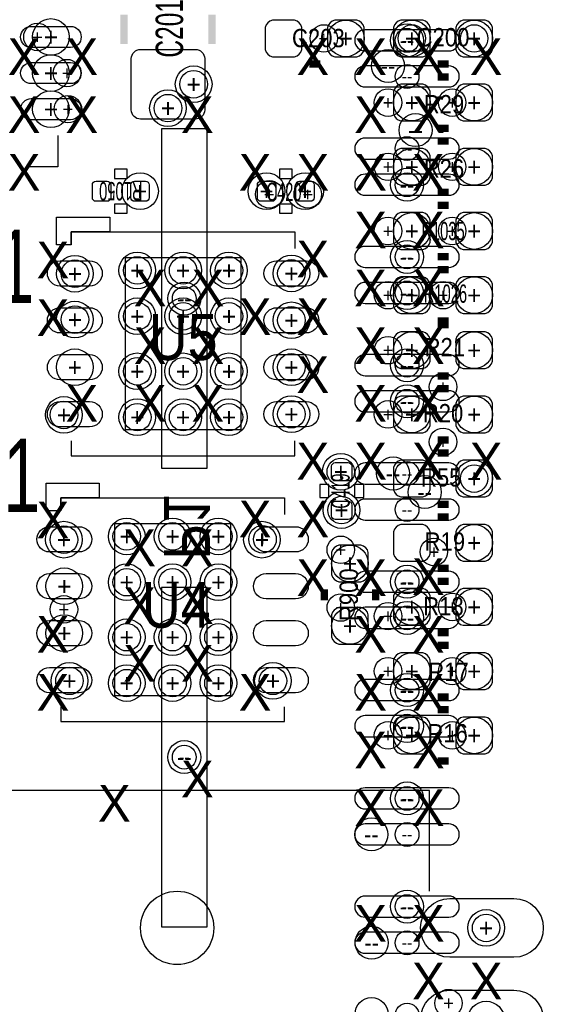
# Model space of a CAD drawing. Extents: x -22 to 398, y -34 to 263.
# Tile 40 of 48: x 49.32 to 56.58, y 33.7 to 47.33. Entities that reach past the tile are written whole.
import ezdxf
from ezdxf.enums import TextEntityAlignment as Align

# ---------------------------------------------------------------- set-up
doc = ezdxf.new("R2010")
doc.units = 0
for name, color, linetype in [('ASSY_BOT', 211, 'CONTINUOUS'), ('ASSY_TOP', 80, 'CONTINUOUS'), ('BOT', 153, 'CONTINUOUS'), ('DRILL', 254, 'CONTINUOUS'), ('SILK_TOP', 211, 'CONTINUOUS'), ('TOP', 5, 'CONTINUOUS')]:
    doc.layers.add(name, color=color, linetype=linetype)

# ---------------------------------------------------------------- blocks, each defined once
blk = doc.blocks.new('FIGURE_CIRCLE')
blk.add_circle((0, 0), 0.5)

msp = doc.modelspace()

# ---------------------------------------------------------------- linework, layer by layer
at = {"layer": 'BOT'}
for points in [[(55.267352, 47.193454), (54.111652, 47.193454, 1), (54.111652, 46.901354), (55.267352, 46.901354, 1)], [(55.267352, 46.693836), (54.111652, 46.693836, 1), (54.111652, 46.401736), (55.267352, 46.401736, 1)], [(55.267352, 45.693838), (54.111652, 45.693838, 1), (54.111652, 45.401738), (55.267352, 45.401738, 1)], [(55.267352, 45.193966), (54.111652, 45.193966, 1), (54.111652, 44.901866), (55.267352, 44.901866, 1)], [(55.267352, 44.193968), (54.111652, 44.193968, 1), (54.111652, 43.901868), (55.267352, 43.901868, 1)], [(55.267352, 43.69435), (54.111652, 43.69435, 1), (54.111652, 43.40225), (55.267352, 43.40225, 1)], [(55.267352, 42.694352), (54.111652, 42.694352, 1), (54.111652, 42.402252), (55.267352, 42.402252, 1)], [(55.267352, 42.19448), (54.111652, 42.19448, 1), (54.111652, 41.90238), (55.267352, 41.90238, 1)], [(55.267352, 41.194482), (54.111652, 41.194482, 1), (54.111652, 40.902382), (55.267352, 40.902382, 1)], [(55.267352, 40.694864), (54.111652, 40.694864, 1), (54.111652, 40.402764), (55.267352, 40.402764, 1)], [(55.267352, 39.694866), (54.111652, 39.694866, 1), (54.111652, 39.402766), (55.267352, 39.402766, 1)], [(55.267352, 39.194994), (54.111652, 39.194994, 1), (54.111652, 38.902894), (55.267352, 38.902894, 1)], [(55.267352, 38.19525), (54.111652, 38.19525, 1), (54.111652, 37.90315), (55.267352, 37.90315, 1)], [(55.267352, 37.695378), (54.111652, 37.695378, 1), (54.111652, 37.403278), (55.267352, 37.403278, 1)], [(55.267352, 36.69538), (54.111652, 36.69538, 1), (54.111652, 36.40328), (55.267352, 36.40328, 1)], [(55.267352, 36.195508), (54.111652, 36.195508, 1), (54.111652, 35.903408), (55.267352, 35.903408, 1)], [(55.267352, 35.195764), (54.111652, 35.195764, 1), (54.111652, 34.903664), (55.267352, 34.903664, 1)], [(55.267352, 34.695638), (54.111652, 34.695638, 1), (54.111652, 34.403538), (55.267352, 34.403538, 1)]]:
    msp.add_lwpolyline(points, format="xyb", close=True, dxfattribs=at)
for points in [[(51.285902, 41.121076), (51.920902, 41.121076), (51.920902, 45.820076), (51.285902, 45.820076)], [(51.285902, 34.771076), (51.920902, 34.771076), (51.920902, 39.470076), (51.285902, 39.470076)]]:
    msp.add_lwpolyline(points, close=True, dxfattribs=at)
at = {"layer": 'SILK_TOP', "const_width": 0.1016}
for points in [[(50.768504, 46.99762), (50.768504, 47.40402)], [(51.987704, 46.99762), (51.987704, 47.40402)], [(53.333904, 46.71822), (53.486304, 46.71822)], [(55.111904, 46.71822), (55.264304, 46.71822)], [(55.264304, 46.54042), (55.111904, 46.54042)], [(55.264304, 45.82922), (55.111904, 45.82922)], [(55.264304, 45.65142), (55.111904, 45.65142)], [(55.264304, 44.94022), (55.111904, 44.94022)], [(55.264304, 44.76242), (55.111904, 44.76242)], [(55.264304, 44.05122), (55.111904, 44.05122)], [(55.111904, 43.87342), (55.264304, 43.87342)], [(55.111904, 43.16222), (55.264304, 43.16222)], [(55.264304, 43.11142), (55.111904, 43.11142)], [(55.264304, 42.40022), (55.111904, 42.40022)], [(55.264304, 42.22242), (55.111904, 42.22242)], [(55.264304, 41.51122), (55.111904, 41.51122)], [(55.264304, 41.33342), (55.111904, 41.33342)], [(55.264304, 40.62222), (55.111904, 40.62222)], [(55.264304, 40.44442), (55.111904, 40.44442)], [(55.264304, 39.73322), (55.111904, 39.73322)], [(55.264304, 39.55542), (55.111904, 39.55542)], [(53.543454, 39.2938), (53.543454, 39.4462)], [(54.254654, 39.2938), (54.254654, 39.4462)], [(55.264304, 38.84422), (55.111904, 38.84422)], [(55.264304, 38.66642), (55.111904, 38.66642)], [(55.264304, 37.95522), (55.111904, 37.95522)], [(55.264304, 37.77742), (55.111904, 37.77742)], [(55.264304, 37.06622), (55.111904, 37.06622)]]:
    msp.add_lwpolyline(points, dxfattribs=at)
at = {"layer": 'SILK_TOP'}
for points in [[(49.854104, 45.72762), (49.854104, 45.29582), (49.422304, 45.29582)], [(50.038254, 44.21632), (50.038254, 44.39412), (53.137054, 44.39412), (53.137054, 44.16552)], [(50.038254, 41.49852), (50.038254, 41.29532), (53.137054, 41.29532), (53.137054, 41.49852)], [(49.892204, 40.53332), (49.892204, 40.71112), (52.991004, 40.71112), (52.991004, 40.48252)], [(49.892204, 37.81552), (49.892204, 37.61232), (52.991004, 37.61232), (52.991004, 37.81552)], [(55.002684, 35.26282), (55.002684, 36.65982), (47.890684, 36.65982), (47.890684, 35.26282)]]:
    msp.add_lwpolyline(points, dxfattribs=at)
for points in [[(50.812954, 45.1358), (50.812954, 45.2628), (50.635154, 45.2628), (50.635154, 45.1358)], [(53.098954, 45.1358), (53.098954, 45.2628), (52.921154, 45.2628), (52.921154, 45.1358)], [(50.812954, 44.6532), (50.812954, 44.7802), (50.635154, 44.7802), (50.635154, 44.6532)], [(53.098954, 44.6532), (53.098954, 44.7802), (52.921154, 44.7802), (52.921154, 44.6532)], [(50.038254, 44.21632), (49.835054, 44.21632), (49.835054, 44.59732), (50.571654, 44.59732), (50.571654, 44.39412), (50.038254, 44.39412)], [(49.892204, 40.53332), (49.689004, 40.53332), (49.689004, 40.91432), (50.425604, 40.91432), (50.425604, 40.71112), (49.892204, 40.71112)], [(53.479954, 40.7162), (53.606954, 40.7162), (53.606954, 40.894), (53.479954, 40.894)], [(53.962554, 40.7162), (54.089554, 40.7162), (54.089554, 40.894), (53.962554, 40.894)]]:
    msp.add_lwpolyline(points, close=True, dxfattribs=at)
at = {"layer": 'TOP'}
for points in [[(52.825904, 46.81982), (53.130704, 46.81982, 0.294587), (53.232304, 46.92142), (53.232304, 47.22622, 0.294587), (53.130704, 47.32782), (52.825904, 47.32782, 0.294587), (52.724304, 47.22622), (52.724304, 46.92142, 0.294587)], [(53.689504, 46.81982), (53.994304, 46.81982, 0.294587), (54.095904, 46.92142), (54.095904, 47.22622, 0.294587), (53.994304, 47.32782), (53.689504, 47.32782, 0.294587), (53.587904, 47.22622), (53.587904, 46.92142, 0.294587)], [(54.603904, 46.81982), (54.908704, 46.81982, 0.294587), (55.010304, 46.92142), (55.010304, 47.22622, 0.294587), (54.908704, 47.32782), (54.603904, 47.32782, 0.294587), (54.502304, 47.22622), (54.502304, 46.92142, 0.294587)], [(55.467504, 46.81982), (55.772304, 46.81982, 0.294587), (55.873904, 46.92142), (55.873904, 47.22622, 0.294587), (55.772304, 47.32782), (55.467504, 47.32782, 0.294587), (55.365904, 47.22622), (55.365904, 46.92142, 0.294587)], [(49.48301, 47.239936), (50.02911, 47.239936, -1), (50.02911, 46.947836), (49.48301, 46.947836, -1)], [(50.997104, 46.92142), (51.759104, 46.92142, -0.414214), (51.886104, 46.79442), (51.886104, 46.08322, -0.414214), (51.759104, 45.95622), (50.997104, 45.95622, -0.414214), (50.870104, 46.08322), (50.870104, 46.79442, -0.414214)], [(49.48301, 46.73981), (50.02911, 46.73981, -1), (50.02911, 46.44771), (49.48301, 46.44771, -1)], [(54.908704, 46.43882), (54.603904, 46.43882, 0.294587), (54.502304, 46.33722), (54.502304, 46.03242, 0.294587), (54.603904, 45.93082), (54.908704, 45.93082, 0.294587), (55.010304, 46.03242), (55.010304, 46.33722, 0.294587)], [(55.772304, 46.43882), (55.467504, 46.43882, 0.294587), (55.365904, 46.33722), (55.365904, 46.03242, 0.294587), (55.467504, 45.93082), (55.772304, 45.93082, 0.294587), (55.873904, 46.03242), (55.873904, 46.33722, 0.294587)], [(49.48301, 46.239938), (50.02911, 46.239938, -1), (50.02911, 45.947838), (49.48301, 45.947838, -1)], [(54.908704, 45.54982), (54.603904, 45.54982, 0.294587), (54.502304, 45.44822), (54.502304, 45.14342, 0.294587), (54.603904, 45.04182), (54.908704, 45.04182, 0.294587), (55.010304, 45.14342), (55.010304, 45.44822, 0.294587)], [(55.772304, 45.54982), (55.467504, 45.54982, 0.294587), (55.365904, 45.44822), (55.365904, 45.14342, 0.294587), (55.467504, 45.04182), (55.772304, 45.04182, 0.294587), (55.873904, 45.14342), (55.873904, 45.44822, 0.294587)], [(50.584354, 44.8691, -0.414214), (50.533554, 44.8183), (50.381154, 44.8183, -0.414214), (50.330354, 44.8691), (50.330354, 45.0469, -0.414214), (50.381154, 45.0977), (50.533554, 45.0977, -0.414214), (50.584354, 45.0469)], [(51.117754, 44.8691, -0.414214), (51.066954, 44.8183), (50.914554, 44.8183, -0.414214), (50.863754, 44.8691), (50.863754, 45.0469, -0.414214), (50.914554, 45.0977), (51.066954, 45.0977, -0.414214), (51.117754, 45.0469)], [(52.870354, 44.8691, -0.414214), (52.819554, 44.8183), (52.667154, 44.8183, -0.414214), (52.616354, 44.8691), (52.616354, 45.0469, -0.414214), (52.667154, 45.0977), (52.819554, 45.0977, -0.414214), (52.870354, 45.0469)], [(53.149754, 45.0469, -0.414214), (53.200554, 45.0977), (53.352954, 45.0977, -0.414214), (53.403754, 45.0469), (53.403754, 44.8691, -0.414214), (53.352954, 44.8183), (53.200554, 44.8183, -0.414214), (53.149754, 44.8691)], [(54.908704, 44.66082), (54.603904, 44.66082, 0.294587), (54.502304, 44.55922), (54.502304, 44.25442, 0.294587), (54.603904, 44.15282), (54.908704, 44.15282, 0.294587), (55.010304, 44.25442), (55.010304, 44.55922, 0.294587)], [(55.772304, 44.66082), (55.467504, 44.66082, 0.294587), (55.365904, 44.55922), (55.365904, 44.25442, 0.294587), (55.467504, 44.15282), (55.772304, 44.15282, 0.294587), (55.873904, 44.25442), (55.873904, 44.55922, 0.294587)], [(50.292508, 43.64482), (49.882552, 43.64482, -1), (49.882552, 43.994832), (50.292508, 43.994832, -1)], [(53.292756, 43.64482), (52.8828, 43.64482, -1), (52.8828, 43.994832), (53.292756, 43.994832, -1)], [(54.603904, 43.26382), (54.908704, 43.26382, 0.294587), (55.010304, 43.36542), (55.010304, 43.67022, 0.294587), (54.908704, 43.77182), (54.603904, 43.77182, 0.294587), (54.502304, 43.67022), (54.502304, 43.36542, 0.294587)], [(55.467504, 43.26382), (55.772304, 43.26382, 0.294587), (55.873904, 43.36542), (55.873904, 43.67022, 0.294587), (55.772304, 43.77182), (55.467504, 43.77182, 0.294587), (55.365904, 43.67022), (55.365904, 43.36542, 0.294587)], [(50.292508, 42.994834), (49.882552, 42.994834, -1), (49.882552, 43.344846), (50.292508, 43.344846, -1)], [(53.292756, 42.994834), (52.8828, 42.994834, -1), (52.8828, 43.344846), (53.292756, 43.344846, -1)], [(54.908704, 43.00982), (54.603904, 43.00982, 0.294587), (54.502304, 42.90822), (54.502304, 42.60342, 0.294587), (54.603904, 42.50182), (54.908704, 42.50182, 0.294587), (55.010304, 42.60342), (55.010304, 42.90822, 0.294587)], [(55.772304, 43.00982), (55.467504, 43.00982, 0.294587), (55.365904, 42.90822), (55.365904, 42.60342, 0.294587), (55.467504, 42.50182), (55.772304, 42.50182, 0.294587), (55.873904, 42.60342), (55.873904, 42.90822, 0.294587)], [(50.292508, 42.344594), (49.882552, 42.344594, -1), (49.882552, 42.694606), (50.292508, 42.694606, -1)], [(53.292756, 42.344594), (52.8828, 42.344594, -1), (52.8828, 42.694606), (53.292756, 42.694606, -1)], [(50.292508, 41.694608), (49.882552, 41.694608, -1), (49.882552, 42.04462), (50.292508, 42.04462, -1)], [(53.292756, 41.694608), (52.8828, 41.694608, -1), (52.8828, 42.04462), (53.292756, 42.04462, -1)], [(54.908704, 42.12082), (54.603904, 42.12082, 0.294587), (54.502304, 42.01922), (54.502304, 41.71442, 0.294587), (54.603904, 41.61282), (54.908704, 41.61282, 0.294587), (55.010304, 41.71442), (55.010304, 42.01922, 0.294587)], [(55.772304, 42.12082), (55.467504, 42.12082, 0.294587), (55.365904, 42.01922), (55.365904, 41.71442, 0.294587), (55.467504, 41.61282), (55.772304, 41.61282, 0.294587), (55.873904, 41.71442), (55.873904, 42.01922, 0.294587)], [(53.695854, 40.9448, -0.414214), (53.645054, 40.9956), (53.645054, 41.148, -0.414214), (53.695854, 41.1988), (53.873654, 41.1988, -0.414214), (53.924454, 41.148), (53.924454, 40.9956, -0.414214), (53.873654, 40.9448)], [(54.908704, 41.23182), (54.603904, 41.23182, 0.294587), (54.502304, 41.13022), (54.502304, 40.82542, 0.294587), (54.603904, 40.72382), (54.908704, 40.72382, 0.294587), (55.010304, 40.82542), (55.010304, 41.13022, 0.294587)], [(55.772304, 41.23182), (55.467504, 41.23182, 0.294587), (55.365904, 41.13022), (55.365904, 40.82542, 0.294587), (55.467504, 40.72382), (55.772304, 40.72382, 0.294587), (55.873904, 40.82542), (55.873904, 41.13022, 0.294587)], [(53.873654, 40.6654, -0.414214), (53.924454, 40.6146), (53.924454, 40.4622, -0.414214), (53.873654, 40.4114), (53.695854, 40.4114, -0.414214), (53.645054, 40.4622), (53.645054, 40.6146, -0.414214), (53.695854, 40.6654)], [(50.146458, 39.96182), (49.736502, 39.96182, -1), (49.736502, 40.311832), (50.146458, 40.311832, -1)], [(53.146706, 39.96182), (52.73675, 39.96182, -1), (52.73675, 40.311832), (53.146706, 40.311832, -1)], [(54.908704, 40.34282), (54.603904, 40.34282, 0.294587), (54.502304, 40.24122), (54.502304, 39.93642, 0.294587), (54.603904, 39.83482), (54.908704, 39.83482, 0.294587), (55.010304, 39.93642), (55.010304, 40.24122, 0.294587)], [(55.772304, 40.34282), (55.467504, 40.34282, 0.294587), (55.365904, 40.24122), (55.365904, 39.93642, 0.294587), (55.467504, 39.83482), (55.772304, 39.83482, 0.294587), (55.873904, 39.93642), (55.873904, 40.24122, 0.294587)], [(54.153054, 39.6494), (54.153054, 39.9542, 0.294587), (54.051454, 40.0558), (53.746654, 40.0558, 0.294587), (53.645054, 39.9542), (53.645054, 39.6494, 0.294587), (53.746654, 39.5478), (54.051454, 39.5478, 0.294587)], [(50.146458, 39.311834), (49.736502, 39.311834, -1), (49.736502, 39.661846), (50.146458, 39.661846, -1)], [(53.146706, 39.311834), (52.73675, 39.311834, -1), (52.73675, 39.661846), (53.146706, 39.661846, -1)], [(54.908704, 39.45382), (54.603904, 39.45382, 0.294587), (54.502304, 39.35222), (54.502304, 39.04742, 0.294587), (54.603904, 38.94582), (54.908704, 38.94582, 0.294587), (55.010304, 39.04742), (55.010304, 39.35222, 0.294587)], [(55.772304, 39.45382), (55.467504, 39.45382, 0.294587), (55.365904, 39.35222), (55.365904, 39.04742, 0.294587), (55.467504, 38.94582), (55.772304, 38.94582, 0.294587), (55.873904, 39.04742), (55.873904, 39.35222, 0.294587)], [(54.153054, 38.7858), (54.153054, 39.0906, 0.294587), (54.051454, 39.1922), (53.746654, 39.1922, 0.294587), (53.645054, 39.0906), (53.645054, 38.7858, 0.294587), (53.746654, 38.6842), (54.051454, 38.6842, 0.294587)], [(50.146458, 38.661594), (49.736502, 38.661594, -1), (49.736502, 39.011606), (50.146458, 39.011606, -1)], [(53.146706, 38.661594), (52.73675, 38.661594, -1), (52.73675, 39.011606), (53.146706, 39.011606, -1)], [(54.908704, 38.56482), (54.603904, 38.56482, 0.294587), (54.502304, 38.46322), (54.502304, 38.15842, 0.294587), (54.603904, 38.05682), (54.908704, 38.05682, 0.294587), (55.010304, 38.15842), (55.010304, 38.46322, 0.294587)], [(55.772304, 38.56482), (55.467504, 38.56482, 0.294587), (55.365904, 38.46322), (55.365904, 38.15842, 0.294587), (55.467504, 38.05682), (55.772304, 38.05682, 0.294587), (55.873904, 38.15842), (55.873904, 38.46322, 0.294587)], [(50.146458, 38.011608), (49.736502, 38.011608, -1), (49.736502, 38.36162), (50.146458, 38.36162, -1)], [(53.146706, 38.011608), (52.73675, 38.011608, -1), (52.73675, 38.36162), (53.146706, 38.36162, -1)], [(54.908704, 37.67582), (54.603904, 37.67582, 0.294587), (54.502304, 37.57422), (54.502304, 37.26942, 0.294587), (54.603904, 37.16782), (54.908704, 37.16782, 0.294587), (55.010304, 37.26942), (55.010304, 37.57422, 0.294587)], [(55.772304, 37.67582), (55.467504, 37.67582, 0.294587), (55.365904, 37.57422), (55.365904, 37.26942, 0.294587), (55.467504, 37.16782), (55.772304, 37.16782, 0.294587), (55.873904, 37.26942), (55.873904, 37.57422, 0.294587)], [(56.171084, 34.34842), (55.282084, 34.34842, -1), (55.282084, 35.16122), (56.171084, 35.16122, -1)], [(56.171084, 33.07842), (55.282084, 33.07842, -1), (55.282084, 33.89122), (56.171084, 33.89122, -1)]]:
    msp.add_lwpolyline(points, format="xyb", close=True, dxfattribs=at)
for points in [[(50.787554, 41.65092), (50.787554, 44.03852), (52.387754, 44.03852), (52.387754, 41.65092)], [(50.641504, 37.96792), (50.641504, 40.35552), (52.241704, 40.35552), (52.241704, 37.96792)]]:
    msp.add_lwpolyline(points, close=True, dxfattribs=at)
msp.add_circle((51.505104, 34.75482), 0.508, dxfattribs=at)

# ---------------------------------------------------------------- block references
at = {"layer": 'DRILL'}
for p, xscale, yscale in [((49.75606, 47.093886), 0.508, 0.508), ((53.841904, 47.07382), 0.508, 0.508), ((54.756304, 47.07382), 0.508, 0.508), ((55.619904, 47.07382), 0.508, 0.508), ((49.56937, 47.093886), 0.381, 0.381), ((53.537104, 47.07382), 0.381, 0.381), ((54.689502, 47.047404), 0.4572, 0.4572), ((54.689502, 47.047404), 0.3302, 0.3302), ((54.756304, 47.07382), 0.381, 0.381), ((55.619904, 47.07382), 0.381, 0.381), ((54.426104, 46.69282), 0.4572, 0.4572), ((49.75606, 46.59376), 0.508, 0.508), ((49.978564, 46.59376), 0.381, 0.381), ((51.733704, 46.43882), 0.508, 0.508), ((54.689502, 46.547786), 0.3302, 0.3302), ((51.733704, 46.43882), 0.381, 0.381), ((54.426104, 46.18482), 0.381, 0.381), ((54.756304, 46.18482), 0.508, 0.508), ((55.315104, 46.18482), 0.381, 0.381), ((55.619904, 46.18482), 0.508, 0.508), ((49.75606, 46.093888), 0.508, 0.508), ((49.991772, 46.093888), 0.381, 0.381), ((51.378104, 46.10862), 0.508, 0.508), ((51.378104, 46.10862), 0.381, 0.381), ((54.807104, 45.80382), 0.4572, 0.4572), ((54.689502, 45.547788), 0.3302, 0.3302), ((54.756304, 45.29582), 0.508, 0.508), ((55.619904, 45.29582), 0.508, 0.508), ((54.426104, 45.29582), 0.381, 0.381), ((55.315104, 45.29582), 0.381, 0.381), ((54.689502, 45.047916), 0.4572, 0.4572), ((50.990754, 44.958), 0.508, 0.508), ((52.743354, 44.958), 0.508, 0.508), ((53.276754, 44.958), 0.508, 0.508), ((54.689502, 45.047916), 0.3302, 0.3302), ((52.781454, 44.91482), 0.381, 0.381), ((53.314854, 44.91482), 0.381, 0.381), ((54.426104, 44.40682), 0.381, 0.381), ((54.756304, 44.40682), 0.508, 0.508), ((55.315104, 44.40682), 0.381, 0.381), ((55.619904, 44.40682), 0.508, 0.508), ((54.689502, 44.047918), 0.4572, 0.4572), ((54.689502, 44.047918), 0.3302, 0.3302), ((50.089054, 43.815), 0.508, 0.508), ((50.952654, 43.86072), 0.508, 0.508), ((50.952654, 43.86072), 0.381, 0.381), ((51.587654, 43.86072), 0.508, 0.508), ((51.587654, 43.86072), 0.381, 0.381), ((52.222654, 43.86072), 0.508, 0.508), ((52.222654, 43.86072), 0.381, 0.381), ((53.087778, 43.819826), 0.508, 0.508), ((50.089054, 43.815), 0.381, 0.381), ((53.087778, 43.819826), 0.381, 0.381), ((54.689502, 43.5483), 0.4572, 0.4572), ((51.603402, 43.470576), 0.4572, 0.4572), ((54.426104, 43.51782), 0.381, 0.381), ((54.756304, 43.51782), 0.508, 0.508), ((54.689502, 43.5483), 0.3302, 0.3302), ((55.188104, 43.51782), 0.381, 0.381), ((55.619904, 43.51782), 0.508, 0.508), ((51.603402, 43.470576), 0.3302, 0.3302), ((50.089054, 43.18), 0.508, 0.508), ((50.089054, 43.18), 0.381, 0.381), ((50.952654, 43.22572), 0.508, 0.508), ((50.952654, 43.22572), 0.381, 0.381), ((51.587654, 43.22572), 0.508, 0.508), ((51.587654, 43.22572), 0.381, 0.381), ((52.222654, 43.22572), 0.508, 0.508), ((52.222654, 43.22572), 0.381, 0.381), ((53.087778, 43.16984), 0.508, 0.508), ((53.087778, 43.16984), 0.381, 0.381), ((54.756304, 42.75582), 0.508, 0.508), ((55.619904, 42.75582), 0.508, 0.508), ((54.426104, 42.75582), 0.381, 0.381), ((50.08753, 42.5196), 0.508, 0.508), ((50.952654, 42.46372), 0.508, 0.508), ((51.587654, 42.46372), 0.508, 0.508), ((52.222654, 42.46372), 0.508, 0.508), ((53.087778, 42.5196), 0.508, 0.508), ((53.087778, 42.5196), 0.381, 0.381), ((54.689502, 42.548302), 0.4572, 0.4572), ((54.689502, 42.548302), 0.3302, 0.3302), ((50.952654, 42.46372), 0.381, 0.381), ((51.587654, 42.46372), 0.381, 0.381), ((52.222654, 42.46372), 0.381, 0.381), ((55.188104, 42.24782), 0.381, 0.381), ((54.689502, 42.04843), 0.4572, 0.4572), ((54.689502, 42.04843), 0.3302, 0.3302), ((49.936654, 41.8592), 0.508, 0.508), ((49.936654, 41.8592), 0.381, 0.381), ((50.952654, 41.82872), 0.508, 0.508), ((50.952654, 41.82872), 0.381, 0.381), ((51.587654, 41.82872), 0.508, 0.508), ((51.587654, 41.82872), 0.381, 0.381), ((52.222654, 41.82872), 0.508, 0.508), ((52.222654, 41.82872), 0.381, 0.381), ((53.087778, 41.869614), 0.508, 0.508), ((53.087778, 41.869614), 0.381, 0.381), ((54.426104, 41.86682), 0.381, 0.381), ((54.756304, 41.86682), 0.508, 0.508), ((55.619904, 41.86682), 0.508, 0.508), ((55.188104, 41.48582), 0.381, 0.381), ((53.772054, 41.0718), 0.508, 0.508), ((53.772054, 41.0718), 0.381, 0.381), ((54.496716, 41.048432), 0.4572, 0.4572), ((54.689502, 41.048432), 0.3302, 0.3302), ((55.619904, 40.97782), 0.508, 0.508), ((55.619904, 40.97782), 0.381, 0.381), ((54.935628, 40.791638), 0.4572, 0.4572), ((53.781452, 40.541956), 0.508, 0.508), ((53.781452, 40.541956), 0.381, 0.381), ((54.689502, 40.548814), 0.3302, 0.3302), ((49.936654, 40.132), 0.508, 0.508), ((50.806604, 40.17772), 0.508, 0.508), ((50.806604, 40.17772), 0.381, 0.381), ((51.441604, 40.17772), 0.508, 0.508), ((51.441604, 40.17772), 0.381, 0.381), ((52.076604, 40.17772), 0.508, 0.508), ((52.076604, 40.17772), 0.381, 0.381), ((52.679854, 40.132), 0.508, 0.508), ((49.936654, 40.132), 0.381, 0.381), ((52.687728, 40.136826), 0.381, 0.381), ((55.619904, 40.08882), 0.508, 0.508), ((53.772054, 39.9923), 0.381, 0.381), ((55.061104, 39.96182), 0.381, 0.381), ((53.899054, 39.8018), 0.508, 0.508), ((49.94148, 39.48684), 0.508, 0.508), ((50.806604, 39.54272), 0.508, 0.508), ((50.806604, 39.54272), 0.381, 0.381), ((51.441604, 39.54272), 0.508, 0.508), ((51.441604, 39.54272), 0.381, 0.381), ((52.076604, 39.54272), 0.508, 0.508), ((52.076604, 39.54272), 0.381, 0.381), ((54.689502, 39.548816), 0.4572, 0.4572), ((54.689502, 39.548816), 0.3302, 0.3302), ((54.756304, 39.19982), 0.508, 0.508), ((55.619904, 39.19982), 0.508, 0.508), ((49.936654, 39.1668), 0.381, 0.381), ((53.772054, 39.1922), 0.381, 0.381), ((54.689502, 39.048944), 0.4572, 0.4572), ((55.315104, 39.19982), 0.381, 0.381), ((53.899054, 38.9382), 0.508, 0.508), ((54.426104, 39.07282), 0.381, 0.381), ((54.689502, 39.048944), 0.3302, 0.3302), ((49.94148, 38.8366), 0.508, 0.508), ((50.806604, 38.78072), 0.508, 0.508), ((51.441604, 38.78072), 0.508, 0.508), ((52.076604, 38.78072), 0.508, 0.508), ((50.806604, 38.78072), 0.381, 0.381), ((51.441604, 38.78072), 0.381, 0.381), ((52.076604, 38.78072), 0.381, 0.381), ((54.426104, 38.31082), 0.381, 0.381), ((54.756304, 38.31082), 0.508, 0.508), ((55.315104, 38.31082), 0.381, 0.381), ((55.619904, 38.31082), 0.508, 0.508), ((50.012854, 38.1762), 0.508, 0.508), ((50.012854, 38.1762), 0.381, 0.381), ((50.806604, 38.14572), 0.508, 0.508), ((50.806604, 38.14572), 0.381, 0.381), ((51.441604, 38.14572), 0.508, 0.508), ((51.441604, 38.14572), 0.381, 0.381), ((52.076604, 38.14572), 0.508, 0.508), ((52.076604, 38.14572), 0.381, 0.381), ((52.832254, 38.1762), 0.508, 0.508), ((52.832254, 38.1762), 0.381, 0.381), ((54.689502, 38.0492), 0.4572, 0.4572), ((54.689502, 38.0492), 0.3302, 0.3302), ((54.689502, 37.549328), 0.4572, 0.4572), ((54.756304, 37.42182), 0.508, 0.508), ((54.689502, 37.549328), 0.3302, 0.3302), ((55.619904, 37.42182), 0.508, 0.508), ((54.426104, 37.42182), 0.381, 0.381), ((55.315104, 37.42182), 0.381, 0.381), ((51.603402, 37.120576), 0.4572, 0.4572), ((51.603402, 37.120576), 0.3302, 0.3302), ((54.689502, 36.54933), 0.4572, 0.4572), ((54.689502, 36.54933), 0.3302, 0.3302), ((54.196742, 36.049458), 0.4572, 0.4572), ((54.689502, 36.049458), 0.3302, 0.3302), ((54.689502, 35.049714), 0.4572, 0.4572), ((54.689502, 35.049714), 0.3302, 0.3302), ((55.785004, 34.75482), 0.508, 0.508), ((55.785004, 34.75482), 0.381, 0.381), ((54.199536, 34.549588), 0.4572, 0.4572), ((54.689502, 34.549588), 0.3302, 0.3302), ((55.264304, 33.71342), 0.381, 0.381), ((54.197504, 33.56102), 0.4572, 0.4572), ((54.689502, 33.547304), 0.3302, 0.3302), ((55.785004, 33.48482), 0.508, 0.508)]:
    msp.add_blockref('FIGURE_CIRCLE', p, dxfattribs=dict(at, xscale=xscale, yscale=yscale))

# ---------------------------------------------------------------- texts
at = {"layer": 'ASSY_BOT', "text_generation_flag": 2, "width": 0.8784}
msp.add_text('P1', height=0.635, rotation=270, dxfattribs=at).set_placement((51.325018, 39.853362))
at = {"layer": 'ASSY_TOP'}
for s, height, rotation, width, p in [('C201', 0.381, 90, 0.666667, (51.587654, 47.21352)), ('R1050', 0.254, 180, 0.6, (50.724054, 45.085)), ('C419', 0.254, 90, 0.6, (53.894736, 40.8051)), ('R900', 0.254, 90, 0.9, (54.009036, 39.37))]:
    msp.add_text(s, height=height, rotation=rotation, dxfattribs=dict(at, width=width)).set_placement(p, align=Align.CENTER)
for s, height, width, p in [('C203', 0.254, 0.9, (53.460904, 46.9519)), ('C200', 0.254, 0.9, (55.188104, 46.963838)), ('R29', 0.254, 0.9, (55.200804, 46.035722)), ('R26', 0.254, 0.9, (55.200804, 45.146722)), ('C420', 0.254, 0.6, (52.984654, 44.822618)), ('R1035', 0.254, 0.6, (55.188104, 44.27982)), ('R1026', 0.254, 0.6, (55.221378, 43.412918)), ('U5', 0.635, 0.8784, (51.587654, 42.620184)), ('R21', 0.254, 0.9, (55.213504, 42.670984)), ('R20', 0.254, 0.9, (55.188104, 41.756584)), ('R55', 0.254, 0.9, (55.162704, 40.867838)), ('R19', 0.254, 0.9, (55.213504, 39.978584)), ('U4', 0.635, 0.8784, (51.492404, 38.911784)), ('R18', 0.254, 0.9, (55.1942, 39.081964)), ('R17', 0.254, 0.9, (55.264304, 38.175184)), ('R16', 0.254, 0.9, (55.251604, 37.323522))]:
    msp.add_text(s, height=height, dxfattribs=dict(at, width=width)).set_placement(p, align=Align.CENTER)
at = {"layer": 'DRILL'}
for s, height, p in [('+', 0.254, (49.75606, 47.093886)), ('X', 0.508, (49.384204, 46.81982)), ('+', 0.1905, (49.56937, 47.093886)), ('X', 0.508, (50.184304, 46.81982)), ('X', 0.508, (53.384704, 46.81982)), ('+', 0.1905, (53.537104, 47.07382)), ('+', 0.254, (53.841904, 47.07382)), ('X', 0.508, (54.184804, 46.81982)), ('+', 0.254, (54.756304, 47.07382)), ('+', 0.1905, (54.756304, 47.07382)), ('X', 0.508, (54.984904, 46.81982)), ('+', 0.254, (55.619904, 47.07382)), ('+', 0.1905, (55.619904, 47.07382)), ('X', 0.508, (55.785004, 46.81982)), ('--', 0.2286, (54.689502, 47.047404)), ('--', 0.1651, (54.689502, 47.047404)), ('+', 0.254, (49.75606, 46.59376)), ('+', 0.1905, (49.978564, 46.59376)), ('--', 0.2286, (54.426104, 46.69282)), ('+', 0.254, (51.733704, 46.43882)), ('+', 0.1905, (51.733704, 46.43882)), ('--', 0.1651, (54.689502, 46.547786)), ('X', 0.508, (49.384204, 46.01972)), ('X', 0.508, (50.184304, 46.01972)), ('X', 0.508, (51.784504, 46.01972)), ('X', 0.508, (54.184804, 46.01972)), ('+', 0.1905, (54.426104, 46.18482)), ('+', 0.254, (54.756304, 46.18482)), ('X', 0.508, (54.984904, 46.01972)), ('+', 0.1905, (55.315104, 46.18482)), ('+', 0.254, (55.619904, 46.18482)), ('+', 0.254, (49.75606, 46.093888)), ('+', 0.1905, (49.991772, 46.093888)), ('+', 0.254, (51.378104, 46.10862)), ('+', 0.1905, (51.378104, 46.10862)), ('--', 0.2286, (54.807104, 45.80382)), ('X', 0.508, (49.384204, 45.21962)), ('X', 0.508, (52.584604, 45.21962)), ('X', 0.508, (53.384704, 45.21962)), ('X', 0.508, (54.184804, 45.21962)), ('--', 0.1651, (54.689502, 45.547788)), ('X', 0.508, (54.984904, 45.21962)), ('+', 0.1905, (54.426104, 45.29582)), ('+', 0.254, (54.756304, 45.29582)), ('+', 0.1905, (55.315104, 45.29582)), ('+', 0.254, (55.619904, 45.29582)), ('+', 0.254, (50.990754, 44.958)), ('+', 0.254, (52.743354, 44.958)), ('+', 0.254, (53.276754, 44.958)), ('--', 0.2286, (54.689502, 45.047916)), ('--', 0.1651, (54.689502, 45.047916)), ('+', 0.1905, (52.781454, 44.91482)), ('+', 0.1905, (53.314854, 44.91482)), ('X', 0.508, (54.184804, 44.41952)), ('X', 0.508, (54.984904, 44.41952)), ('+', 0.1905, (54.426104, 44.40682)), ('+', 0.254, (54.756304, 44.40682)), ('+', 0.1905, (55.315104, 44.40682)), ('+', 0.254, (55.619904, 44.40682)), ('X', 0.508, (49.784254, 44.0055)), ('X', 0.508, (53.384704, 44.01947)), ('+', 0.254, (50.952654, 43.86072)), ('+', 0.1905, (50.952654, 43.86072)), ('+', 0.254, (51.587654, 43.86072)), ('+', 0.1905, (51.587654, 43.86072)), ('+', 0.254, (52.222654, 43.86072)), ('+', 0.1905, (52.222654, 43.86072)), ('--', 0.2286, (54.689502, 44.047918)), ('--', 0.1651, (54.689502, 44.047918)), ('+', 0.254, (50.089054, 43.815)), ('+', 0.1905, (50.089054, 43.815)), ('X', 0.508, (51.130454, 43.61942)), ('X', 0.508, (51.930554, 43.61942)), ('+', 0.254, (53.087778, 43.819826)), ('+', 0.1905, (53.087778, 43.819826)), ('X', 0.508, (54.184804, 43.61942)), ('X', 0.508, (54.984904, 43.61942)), ('+', 0.1905, (54.426104, 43.51782)), ('--', 0.2286, (54.689502, 43.5483)), ('--', 0.1651, (54.689502, 43.5483)), ('+', 0.254, (54.756304, 43.51782)), ('+', 0.1905, (55.188104, 43.51782)), ('+', 0.254, (55.619904, 43.51782)), ('X', 0.508, (49.784254, 43.2054)), ('--', 0.2286, (51.603402, 43.470576)), ('--', 0.1651, (51.603402, 43.470576)), ('X', 0.508, (52.584604, 43.21937)), ('X', 0.508, (53.384704, 43.21937)), ('+', 0.254, (50.089054, 43.18)), ('+', 0.1905, (50.089054, 43.18)), ('+', 0.254, (50.952654, 43.22572)), ('+', 0.1905, (50.952654, 43.22572)), ('+', 0.254, (51.587654, 43.22572)), ('+', 0.1905, (51.587654, 43.22572)), ('+', 0.254, (52.222654, 43.22572)), ('+', 0.1905, (52.222654, 43.22572)), ('+', 0.254, (53.087778, 43.16984)), ('+', 0.1905, (53.087778, 43.16984)), ('X', 0.508, (51.130454, 42.81932)), ('X', 0.508, (51.930554, 42.81932)), ('X', 0.508, (54.184804, 42.81932)), ('X', 0.508, (54.984904, 42.81932)), ('+', 0.1905, (54.426104, 42.75582)), ('+', 0.254, (54.756304, 42.75582)), ('+', 0.254, (55.619904, 42.75582)), ('+', 0.254, (50.08753, 42.5196)), ('+', 0.254, (50.952654, 42.46372)), ('+', 0.254, (51.587654, 42.46372)), ('+', 0.254, (52.222654, 42.46372)), ('+', 0.254, (53.087778, 42.5196)), ('+', 0.1905, (53.087778, 42.5196)), ('X', 0.508, (53.384704, 42.41927)), ('+', 0.1905, (50.952654, 42.46372)), ('+', 0.1905, (51.587654, 42.46372)), ('+', 0.1905, (52.222654, 42.46372)), ('--', 0.2286, (54.689502, 42.548302)), ('--', 0.1651, (54.689502, 42.548302)), ('X', 0.508, (50.184304, 42.01922)), ('X', 0.508, (51.130454, 42.01922)), ('X', 0.508, (51.930554, 42.01922)), ('X', 0.508, (54.184804, 42.01922)), ('X', 0.508, (54.984904, 42.01922)), ('+', 0.1905, (55.188104, 42.24782)), ('--', 0.2286, (54.689502, 42.04843)), ('--', 0.1651, (54.689502, 42.04843)), ('+', 0.254, (49.936654, 41.8592)), ('+', 0.1905, (49.936654, 41.8592)), ('+', 0.254, (50.952654, 41.82872)), ('+', 0.1905, (50.952654, 41.82872)), ('+', 0.254, (51.587654, 41.82872)), ('+', 0.1905, (51.587654, 41.82872)), ('+', 0.254, (52.222654, 41.82872)), ('+', 0.1905, (52.222654, 41.82872)), ('+', 0.254, (53.087778, 41.869614)), ('+', 0.1905, (53.087778, 41.869614)), ('+', 0.1905, (54.426104, 41.86682)), ('+', 0.254, (54.756304, 41.86682)), ('+', 0.254, (55.619904, 41.86682)), ('X', 0.508, (53.384704, 41.21912)), ('X', 0.508, (54.184804, 41.21912)), ('X', 0.508, (54.984904, 41.21912)), ('+', 0.1905, (55.188104, 41.48582)), ('X', 0.508, (55.785004, 41.21912)), ('+', 0.254, (53.772054, 41.0718)), ('+', 0.1905, (53.772054, 41.0718)), ('+', 0.254, (55.619904, 40.97782)), ('--', 0.2286, (54.496716, 41.048432)), ('--', 0.1651, (54.689502, 41.048432)), ('+', 0.1905, (55.619904, 40.97782)), ('--', 0.2286, (54.935628, 40.791638)), ('X', 0.508, (49.784254, 40.40505)), ('X', 0.508, (52.584604, 40.41902)), ('X', 0.508, (53.384704, 40.41902)), ('+', 0.254, (53.781452, 40.541956)), ('+', 0.1905, (53.781452, 40.541956)), ('--', 0.1651, (54.689502, 40.548814)), ('+', 0.254, (50.806604, 40.17772)), ('+', 0.1905, (50.806604, 40.17772)), ('X', 0.508, (50.984404, 40.01897)), ('+', 0.254, (51.441604, 40.17772)), ('+', 0.1905, (51.441604, 40.17772)), ('X', 0.508, (51.784504, 40.01897)), ('+', 0.254, (52.076604, 40.17772)), ('+', 0.1905, (52.076604, 40.17772)), ('+', 0.254, (49.936654, 40.132)), ('+', 0.1905, (49.936654, 40.132)), ('+', 0.254, (52.679854, 40.132)), ('+', 0.1905, (52.687728, 40.136826)), ('+', 0.254, (55.619904, 40.08882)), ('+', 0.1905, (53.772054, 39.9923)), ('+', 0.1905, (55.061104, 39.96182)), ('X', 0.508, (53.384704, 39.60495)), ('+', 0.254, (53.899054, 39.8018)), ('X', 0.508, (54.184804, 39.60495)), ('X', 0.508, (54.984904, 39.61892)), ('+', 0.254, (49.94148, 39.48684)), ('+', 0.254, (50.806604, 39.54272)), ('+', 0.1905, (50.806604, 39.54272)), ('+', 0.254, (51.441604, 39.54272)), ('+', 0.1905, (51.441604, 39.54272)), ('+', 0.254, (52.076604, 39.54272)), ('+', 0.1905, (52.076604, 39.54272)), ('X', 0.508, (50.984404, 39.21887)), ('X', 0.508, (51.784504, 39.21887)), ('--', 0.2286, (54.689502, 39.548816)), ('--', 0.1651, (54.689502, 39.548816)), ('+', 0.254, (54.756304, 39.19982)), ('+', 0.254, (55.619904, 39.19982)), ('+', 0.1905, (49.936654, 39.1668)), ('+', 0.1905, (53.772054, 39.1922)), ('+', 0.1905, (54.426104, 39.07282)), ('+', 0.1905, (55.315104, 39.19982)), ('X', 0.508, (49.784254, 38.81882)), ('+', 0.254, (53.899054, 38.9382)), ('X', 0.508, (54.184804, 38.81882)), ('--', 0.2286, (54.689502, 39.048944)), ('--', 0.1651, (54.689502, 39.048944)), ('X', 0.508, (54.984904, 38.81882)), ('+', 0.254, (49.94148, 38.8366)), ('+', 0.254, (50.806604, 38.78072)), ('+', 0.254, (51.441604, 38.78072)), ('+', 0.254, (52.076604, 38.78072)), ('+', 0.1905, (50.806604, 38.78072)), ('+', 0.1905, (51.441604, 38.78072)), ('+', 0.1905, (52.076604, 38.78072)), ('X', 0.508, (50.984404, 38.41877)), ('X', 0.508, (51.784504, 38.41877)), ('+', 0.1905, (54.426104, 38.31082)), ('+', 0.254, (54.756304, 38.31082)), ('+', 0.1905, (55.315104, 38.31082)), ('+', 0.254, (55.619904, 38.31082)), ('X', 0.508, (49.784254, 38.01872)), ('+', 0.254, (50.012854, 38.1762)), ('+', 0.1905, (50.012854, 38.1762)), ('+', 0.254, (50.806604, 38.14572)), ('+', 0.1905, (50.806604, 38.14572)), ('+', 0.254, (51.441604, 38.14572)), ('+', 0.1905, (51.441604, 38.14572)), ('+', 0.254, (52.076604, 38.14572)), ('+', 0.1905, (52.076604, 38.14572)), ('X', 0.508, (52.584604, 38.01872)), ('+', 0.254, (52.832254, 38.1762)), ('+', 0.1905, (52.832254, 38.1762)), ('X', 0.508, (54.184804, 38.01872)), ('X', 0.508, (54.984904, 38.01872)), ('--', 0.2286, (54.689502, 38.0492)), ('--', 0.1651, (54.689502, 38.0492)), ('--', 0.2286, (54.689502, 37.549328)), ('--', 0.1651, (54.689502, 37.549328)), ('+', 0.254, (54.756304, 37.42182)), ('+', 0.254, (55.619904, 37.42182)), ('X', 0.508, (54.184804, 37.21862)), ('+', 0.1905, (54.426104, 37.42182)), ('X', 0.508, (54.984904, 37.21862)), ('+', 0.1905, (55.315104, 37.42182)), ('--', 0.2286, (51.603402, 37.120576)), ('--', 0.1651, (51.603402, 37.120576)), ('X', 0.508, (51.784504, 36.81857)), ('X', 0.508, (50.635154, 36.48202)), ('X', 0.508, (54.184804, 36.41852)), ('X', 0.508, (54.984904, 36.41852)), ('--', 0.2286, (54.689502, 36.54933)), ('--', 0.1651, (54.689502, 36.54933)), ('--', 0.2286, (54.196742, 36.049458)), ('--', 0.1651, (54.689502, 36.049458)), ('X', 0.508, (54.184804, 34.81832)), ('X', 0.508, (54.984904, 34.81832)), ('--', 0.2286, (54.689502, 35.049714)), ('--', 0.1651, (54.689502, 35.049714)), ('+', 0.254, (55.785004, 34.75482)), ('+', 0.1905, (55.785004, 34.75482)), ('--', 0.2286, (54.199536, 34.549588)), ('--', 0.1651, (54.689502, 34.549588)), ('X', 0.508, (54.984904, 34.01822)), ('X', 0.508, (55.785004, 34.01822)), ('+', 0.1905, (55.264304, 33.71342))]:
    msp.add_text(s, height=height, dxfattribs=at).set_placement(p, align=Align.MIDDLE_CENTER)
at = {"layer": 'SILK_TOP', "width": 0.675}
for p in [(49.26838, 43.411394), (49.3522, 40.513)]:
    msp.add_text('1', height=1.016, dxfattribs=at).set_placement(p, align=Align.CENTER)

doc.saveas('drawing.dxf')
